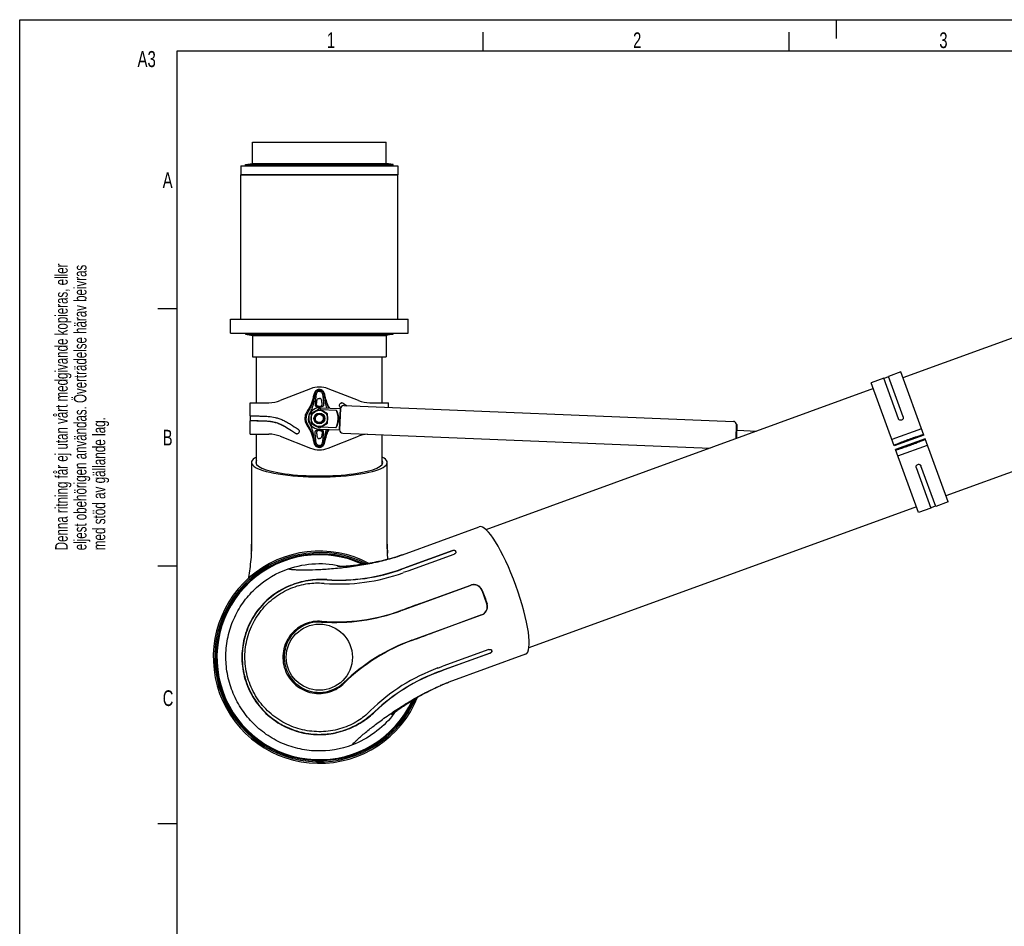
# Model space of a CAD drawing. Extents: x 0 to 420, y 0 to 297.
# Tile 2 of 20: x 0 to 157, y 153 to 297. Entities that reach past the tile are written whole.
import ezdxf

# ---------------------------------------------------------------- set-up
doc = ezdxf.new("R2010")
doc.units = 0
doc.header["$LTSCALE"] = 23.1
for name, color, linetype in [('100001_DXF_CONTINUOUS_LINE', 7, 'CONTINUOUS'), ('100003_DXF_CONTINUOUS_LINE', 7, 'CONTINUOUS'), ('100188_DXF_CONTINUOUS_LINE', 7, 'CONTINUOUS'), ('100249_DXF_CONTINUOUS_LINE', 7, 'CONTINUOUS'), ('100252_DXF_CONTINUOUS_LINE', 7, 'CONTINUOUS'), ('100333_DXF_FORMAT', 7, 'CONTINUOUS'), ('100337_DXF_CONTINUOUS_LINE', 7, 'CONTINUOUS'), ('100935_DXF_CONTINUOUS_LINE', 7, 'CONTINUOUS'), ('100940_DXF_CONTINUOUS_LINE', 7, 'CONTINUOUS'), ('100945_DXF_CONTINUOUS_LINE', 7, 'CONTINUOUS'), ('9900420_DXF_CONTINUOUS_LIN', 7, 'CONTINUOUS'), ('GAS_SPRING_BDXF_CONTINUOUS', 7, 'CONTINUOUS'), ('LOCK_NUT_M8_DXF_CONTINUOUS', 7, 'CONTINUOUS')]:
    doc.layers.add(name, color=color, linetype=linetype)
doc.styles.get("Standard").update_dxf_attribs({"font": 'txt', "width": 0.7})

# ---------------------------------------------------------------- blocks, each defined once
blk = doc.blocks.new('SYMBOL_16_BL0', base_point=(7.49, 145.42))
at = {"layer": '100333_DXF_FORMAT', "color": 7, "linetype": 'CONTINUOUS'}
for q in [(0, 14.98), (14.98, 0)]:
    blk.add_line((0, 0), q, dxfattribs=at)
for s, height, width, p in [('Denna ritning får ej utan vårt medgivande kopieras, eller', 1.9979, 0.687469, (7.64, 212.55)), ('eljest obehörigen användas. Överträdelse härav beivras', 1.9979, 0.686067, (10.63, 212.55)), ('med stöd av gällande lag.', 1.9979, 0.696, (13.63, 212.55)), ('Creo Parametric', 4.9947, 0.71746, (12.92, 96.09)), ('This document must not be copied, shown to third party or in', 1.9979, 0.704762, (7.58, 5.22)), ('any way used without our written permission.', 1.9979, 0.705628, (10.58, 5.22)), ('Contravention will be prosecuted.', 1.9979, 0.684704, (13.57, 5.22))]:
    blk.add_text(s, height=height, rotation=90, dxfattribs=dict(at, width=width)).set_placement(p)

msp = doc.modelspace()

# ---------------------------------------------------------------- linework, layer by layer
at = {"layer": '100001_DXF_CONTINUOUS_LINE', "color": 7, "linetype": 'CONTINUOUS'}
for p, q in [((36.9, 226.53), (36.9, 213.53)), ((58.5, 213.53), (58.5, 226.53)), ((60.92, 211.84), (73.14, 216.29)), ((36.9, 213.53), (36.9, 213.35)), ((36.88, 212.58), (36.86, 212.21)), ((58.56, 211.77), (58.54, 212.15)), ((60.92, 211.84), (60.74, 211.78)), ((61.64, 209.87), (68.92, 212.52)), ((68.93, 212.49), (61.65, 209.84)), ((61.85, 209.28), (69.14, 211.93)), ((69.42, 212.31), (69.38, 212.43)), ((60.02, 211.53), (59.66, 211.42)), ((60.84, 209.58), (61.64, 209.87)), ((61.65, 209.84), (60.86, 209.55)), ((61.76, 209.25), (61.05, 208.99)), ((61.85, 209.28), (61.76, 209.25)), ((71.81, 206.97), (60.7, 202.93)), ((63.75, 204.07), (71.8, 207)), ((74.01, 205.11), (73.59, 206.17)), ((74.01, 205.11), (74.03, 205.12)), ((74.37, 204.03), (74.01, 205.11)), ((62.41, 198.23), (73.52, 202.27)), ((73.53, 202.25), (65.48, 199.31)), ((74.66, 196.75), (67.38, 194.1)), ((67.58, 193.55), (74.86, 196.2)), ((74.88, 196.16), (67.59, 193.51)), ((80.52, 195.99), (68.31, 191.54)), ((75.17, 196.53), (75.13, 196.64)), ((66.57, 193.81), (66.66, 193.84)), ((66.66, 193.84), (67.38, 194.1)), ((66.79, 193.26), (67.58, 193.55)), ((67.59, 193.51), (66.8, 193.22)), ((66.67, 190.88), (67.02, 191.03))]:
    msp.add_line(p, q, dxfattribs=at)
for points in [[(36.9, 213.35), (36.89, 212.96), (36.88, 212.58)], [(58.51, 212.93), (58.5, 213.33), (58.5, 213.53)], [(36.86, 212.21), (36.84, 211.83), (36.82, 211.46), (36.78, 211.08), (36.75, 210.71), (36.71, 210.34), (36.66, 209.98), (36.62, 209.62), (36.57, 209.27), (36.52, 208.92), (36.46, 208.58), (36.41, 208.25), (36.37, 208.06)], [(58.54, 212.15), (58.52, 212.53), (58.51, 212.93)], [(58.61, 211.12), (58.59, 211.39), (58.56, 211.77)], [(60.74, 211.78), (60.38, 211.65), (60.02, 211.53)], [(59.66, 211.42), (59.3, 211.31), (58.94, 211.21), (58.58, 211.11), (58.22, 211.02), (57.86, 210.93), (57.5, 210.84), (57.14, 210.77), (56.8, 210.69), (56.45, 210.62), (56.12, 210.56), (55.79, 210.5), (55.46, 210.44), (55.14, 210.39), (54.83, 210.34), (54.52, 210.29), (54.22, 210.25), (53.94, 210.21), (53.66, 210.17), (53.39, 210.14), (53.13, 210.11), (52.88, 210.09), (52.64, 210.06), (52.42, 210.04), (52.2, 210.02), (51.99, 210.01), (51.8, 209.99), (51.61, 209.98), (51.44, 209.97), (51.28, 209.96), (51.14, 209.96), (51.01, 209.95), (50.9, 209.95), (50.81, 209.95), (50.73, 209.95), (50.67, 209.95), (50.63, 209.95), (50.61, 209.95)], [(67.02, 191.03), (67.38, 191.18), (67.74, 191.33)], [(67.74, 191.33), (68.11, 191.47), (68.31, 191.54)], [(59.19, 186.36), (59.19, 186.36), (59.19, 186.36), (59.2, 186.37), (59.23, 186.39), (59.27, 186.43), (59.33, 186.48), (59.4, 186.53), (59.48, 186.6), (59.57, 186.67), (59.68, 186.75), (59.79, 186.84), (59.92, 186.93), (60.06, 187.04), (60.21, 187.15), (60.37, 187.26), (60.53, 187.38), (60.71, 187.5), (60.89, 187.63), (61.09, 187.76), (61.29, 187.9), (61.5, 188.04), (61.72, 188.18), (61.95, 188.33), (62.19, 188.48), (62.44, 188.63), (62.69, 188.79), (62.95, 188.94), (63.22, 189.1), (63.5, 189.26), (63.78, 189.42), (64.07, 189.59), (64.37, 189.75), (64.68, 189.91), (64.99, 190.08), (65.32, 190.24), (65.65, 190.4), (65.98, 190.57), (66.32, 190.72), (66.67, 190.88)]]:
    msp.add_lwpolyline(points, dxfattribs=at)
msp.add_circle((47.7, 195.53), 5.26, dxfattribs=at)
for centre, radius, start, end in [((12.36, 213.54), 24.54, 358.8969, 359.9923), ((82.98, 213.54), 24.48, 180.0069, 181.046), ((47.7, 195.53), 16.31, 64.9372, 335.0632), ((7.42, 213.69), 29.49, 356.899, 357.3264), ((8.39, 213.65), 28.52, 357.3265, 357.7353), ((9.92, 213.59), 26.98, 357.7299, 358.7204), ((11.14, 213.56), 25.76, 358.7266, 358.9044), ((84.24, 213.56), 25.74, 181.0396, 181.3072), ((85.55, 213.59), 27.05, 181.3133, 182.3065), ((87.12, 213.65), 28.62, 182.3012, 182.7285), ((88.1, 213.7), 29.61, 182.7285, 183.1469), ((51.74, 237.21), 26.98, 287.7299, 288.7204), ((52.13, 236.06), 25.76, 288.7266, 288.9044), ((52.53, 234.9), 24.54, 288.8969, 289.9923), ((50.98, 239.6), 29.49, 286.899, 287.3264), ((51.27, 238.67), 28.52, 287.3265, 287.7353), ((50.89, 236.91), 29.72, 265.3659, 289.9851), ((50.81, 237.13), 29.32, 266.2643, 290.0077), ((50.8, 237.16), 29.38, 266.3294, 290.0109), ((50.97, 237.93), 30.74, 265.0805, 265.3709), ((72.29, 205.66), 1.4, 21.5, 110), ((73.04, 203.59), 1.4, 290, 18.5), ((50.43, 231.21), 30.06, 265.508, 289.9514), ((50.09, 232.06), 31, 266.2484, 290), ((47.7, 195.53), 5.6, 86.2484, 313.7516), ((73.01, 169.1), 31, 110, 133.7516), ((72.72, 169.96), 30.06, 110.0486, 134.492), ((76.75, 165.89), 29.72, 110.0148, 134.6538), ((76.83, 165.64), 29.38, 109.9891, 133.6706), ((76.82, 165.67), 29.32, 109.9922, 133.7358), ((77.61, 166.14), 27.05, 111.3133, 112.3065), ((77.13, 167.36), 25.74, 111.0396, 111.3072), ((76.69, 168.54), 24.48, 110.0069, 111.046), ((78.59, 163.78), 29.61, 112.7285, 113.1469), ((78.21, 164.69), 28.62, 112.3012, 112.7285), ((77.47, 165.15), 30.75, 134.6483, 134.9195), ((47.62, 195.77), 15.12, 320.8878, 324.0165)]:
    msp.add_arc(centre, radius, start, end, dxfattribs=at)
for centre, major_axis, ratio, start_param, end_param in [((47.7, 226.53), (10.8, 0), 0.212557, 2.755067, 6.669711), ((47.7, 226.53), (10.1, 0), 0.212557, 3.003561, 6.421217), ((76.83, 206.14), (-3.69, 10.15), 0.212557, 3.141593, 6.283185), ((74.3, 205.21), (-3.96, 10.05), 0.026177, 1.464615, 1.57011), ((74.3, 205.21), (-3.43, 10.25), 0.026177, -4.711703, -4.606208)]:
    msp.add_ellipse(centre, major_axis=major_axis, ratio=ratio, start_param=start_param, end_param=end_param, dxfattribs=at)
for points, knots in [([(68.92, 212.52), (68.97, 212.54), (69.07, 212.56), (69.2, 212.56), (69.32, 212.52), (69.37, 212.46), (69.38, 212.43)], [0, 0, 0, 0, 0.302328, 0.576277, 0.805715, 1, 1, 1, 1]), ([(69.33, 212.47), (69.3, 212.49), (69.18, 212.54), (69.03, 212.52), (68.93, 212.49)], [0, 0, 0, 0, 0.214434, 1, 1, 1, 1]), ([(69.42, 212.31), (69.43, 212.28), (69.44, 212.2), (69.38, 212.09), (69.27, 211.99), (69.18, 211.95), (69.14, 211.93)], [0, 0, 0, 0, 0.197646, 0.430452, 0.703042, 1, 1, 1, 1]), ([(69.4, 212.39), (69.39, 212.41), (69.36, 212.44), (69.34, 212.47), (69.33, 212.47)], [0, 0, 0, 0, 0.735606, 1, 1, 1, 1]), ([(42.76, 209.6), (42.88, 209.57), (43.19, 209.52), (43.73, 209.47), (44.4, 209.44), (45.54, 209.42), (47.2, 209.46), (49.42, 209.59), (51.87, 209.83), (54.44, 210.2), (57.03, 210.7), (58.73, 211.13), (59.56, 211.39)], [0, 0, 0, 0, 0.022903, 0.054965, 0.095072, 0.142315, 0.255247, 0.388103, 0.535082, 0.690163, 0.847198, 1, 1, 1, 1]), ([(42.76, 209.6), (44.14, 210.07), (47.07, 210.62), (50.03, 210.33), (51.45, 209.97)], [0, 0, 0, 0, 0.500028, 1, 1, 1, 1]), ([(33.72, 190.45), (33.39, 191.37), (32.9, 193.29), (32.73, 196.24), (33.15, 199.18), (34.13, 201.97), (35.65, 204.51), (38.3, 207.42), (40.91, 208.97), (42.76, 209.6)], [0, 0, 0, 0, 0.125208, 0.250416, 0.375606, 0.500762, 0.625891, 0.751014, 1, 1, 1, 1]), ([(48.9, 207.88), (48.03, 207.93), (46.16, 207.87), (43.31, 207.17), (41, 205.97), (39.34, 204.64), (37.86, 203.11), (36.41, 200.83), (35.59, 198.26), (35.34, 196.11), (35.38, 193.94), (35.74, 192.33), (36.11, 191.32)], [0, 0, 0, 0, 0.105195, 0.225039, 0.352028, 0.416266, 0.480573, 0.609175, 0.738516, 0.803698, 0.869095, 1, 1, 1, 1]), ([(48.92, 207.83), (47.92, 207.9), (45.77, 207.8), (42.36, 206.8), (39.11, 204.63), (36.81, 201.6), (35.69, 198.58), (35.34, 195.95), (35.5, 193.57), (35.89, 192.06), (36.16, 191.33)], [0, 0, 0, 0, 0.121144, 0.259538, 0.425805, 0.585518, 0.713046, 0.812239, 0.905693, 1, 1, 1, 1]), ([(36.56, 191.48), (36.21, 192.44), (35.76, 194.45), (35.88, 197.52), (36.77, 200.44), (38.35, 203.03), (40.52, 205.13), (43.07, 206.6), (45.75, 207.34), (47.52, 207.38), (48.34, 207.31)], [0, 0, 0, 0, 0.131034, 0.261419, 0.390774, 0.519316, 0.647485, 0.774398, 0.894303, 1, 1, 1, 1]), ([(73.62, 206.18), (73.55, 206.35), (73.35, 206.66), (72.89, 206.99), (72.35, 207.12), (71.98, 207.06), (71.8, 207)], [0, 0, 0, 0, 0.249689, 0.498721, 0.748641, 1, 1, 1, 1]), ([(73.53, 202.25), (73.71, 202.31), (74.03, 202.5), (74.36, 202.95), (74.5, 203.5), (74.45, 203.87), (74.39, 204.04)], [0, 0, 0, 0, 0.251359, 0.501279, 0.750312, 1, 1, 1, 1]), ([(48.07, 201.24), (47.63, 201.28), (46.72, 201.24), (45.39, 200.87), (44.17, 200.17), (43.13, 199.18), (42.36, 197.94), (41.91, 196.52), (41.85, 195.01), (42.07, 194.02), (42.24, 193.55)], [0, 0, 0, 0, 0.117253, 0.236369, 0.358013, 0.482156, 0.608687, 0.737464, 0.86814, 1, 1, 1, 1]), ([(74.66, 196.75), (74.71, 196.77), (74.81, 196.79), (74.95, 196.78), (75.06, 196.74), (75.11, 196.68), (75.13, 196.64)], [0, 0, 0, 0, 0.296958, 0.569548, 0.802354, 1, 1, 1, 1]), ([(74.86, 196.2), (74.95, 196.23), (75.09, 196.31), (75.17, 196.48), (75.16, 196.54)], [0, 0, 0, 0, 0.570995, 1, 1, 1, 1]), ([(75.17, 196.53), (75.18, 196.5), (75.18, 196.42), (75.12, 196.31), (75.01, 196.22), (74.92, 196.18), (74.88, 196.16)], [0, 0, 0, 0, 0.194285, 0.423723, 0.697672, 1, 1, 1, 1]), ([(42.24, 193.55), (42.41, 193.07), (42.88, 192.17), (43.9, 191.06), (45.15, 190.26), (46.54, 189.8), (47.98, 189.71), (49.36, 189.96), (50.62, 190.53), (51.34, 191.09), (51.66, 191.4)], [0, 0, 0, 0, 0.131861, 0.262538, 0.391316, 0.517847, 0.641991, 0.763635, 0.882752, 1, 1, 1, 1]), ([(36.11, 191.32), (36.48, 190.3), (37.24, 188.84), (38.61, 187.15), (40.17, 185.66), (42.46, 184.22), (45.03, 183.41), (47.15, 183.18), (49.27, 183.23), (51.82, 183.79), (54.45, 185.1), (55.93, 186.25), (56.55, 186.85)], [0, 0, 0, 0, 0.130906, 0.196308, 0.261504, 0.390878, 0.519449, 0.583742, 0.647971, 0.77496, 0.894807, 1, 1, 1, 1]), ([(36.16, 191.33), (36.45, 190.53), (37.21, 188.97), (38.77, 186.97), (40.59, 185.43), (42.87, 184.13), (45.47, 183.33), (48.29, 183.18), (50.79, 183.57), (53.03, 184.4), (54.95, 185.53), (56.05, 186.43), (56.54, 186.9)], [0, 0, 0, 0, 0.104039, 0.208004, 0.305379, 0.391195, 0.524244, 0.630068, 0.731635, 0.828121, 0.9185, 1, 1, 1, 1]), ([(55.76, 186.92), (55.17, 186.34), (53.79, 185.24), (51.27, 184.09), (48.37, 183.57), (45.36, 183.78), (42.48, 184.75), (39.92, 186.41), (37.85, 188.69), (36.91, 190.52), (36.56, 191.48)], [0, 0, 0, 0, 0.105681, 0.225594, 0.352503, 0.480628, 0.609153, 0.73855, 0.868957, 1, 1, 1, 1]), ([(52.95, 181.58), (51.13, 180.88), (48.14, 180.38), (44.24, 180.91), (41.44, 181.88), (38.89, 183.39), (36.69, 185.37), (34.92, 187.74), (34.06, 189.53), (33.72, 190.45)], [0, 0, 0, 0, 0.248986, 0.374109, 0.499238, 0.624394, 0.749584, 0.874792, 1, 1, 1, 1]), ([(52.95, 181.58), (53.03, 181.69), (53.23, 181.92), (53.61, 182.3), (54.11, 182.76), (54.97, 183.5), (56.26, 184.54), (58.04, 185.86), (60.07, 187.25), (62.27, 188.63), (64.57, 189.91), (66.15, 190.66), (66.95, 191)], [0, 0, 0, 0, 0.022902, 0.054956, 0.095051, 0.142276, 0.255167, 0.387981, 0.534935, 0.690018, 0.847098, 1, 1, 1, 1]), ([(59.35, 186.23), (58.52, 185.2), (56.56, 183.35), (54.19, 182.06), (52.95, 181.58)], [0, 0, 0, 0, 0.499983, 1, 1, 1, 1])]:
    msp.add_open_spline(points, degree=3, knots=knots, dxfattribs=at)
for points in [[(63.75, 204.07), (62.73, 203.7), (61.71, 203.32), (60.69, 202.95)], [(62.42, 198.2), (63.44, 198.57), (64.46, 198.94), (65.48, 199.31)]]:
    msp.add_open_spline(points, degree=3, dxfattribs=at)
at = {"layer": '100003_DXF_CONTINUOUS_LINE', "color": 7, "linetype": 'CONTINUOUS'}
for p, q in [((161.27, 247.51), (140.6, 239.99)), ((135.9, 238.28), (74.22, 215.83)), ((168.11, 228.72), (147.44, 221.19)), ((142.74, 219.48), (81.06, 197.04))]:
    msp.add_line(p, q, dxfattribs=at)
at = {"layer": '100188_DXF_CONTINUOUS_LINE', "color": 7, "linetype": 'CONTINUOUS'}
for p, q in [((137.53, 239.93), (135.56, 239.22)), ((139.87, 233.49), (137.53, 239.93)), ((138.3, 240.15), (137.55, 239.88)), ((140.26, 240.93), (138.28, 240.21)), ((140.63, 233.77), (138.28, 240.21)), ((143.92, 230.87), (140.26, 240.93)), ((46.31, 238.27), (41.48, 236.38)), ((53.92, 236.38), (49.09, 238.27)), ((139.22, 229.16), (135.56, 239.22)), ((36.7, 233.94), (36.7, 236.03)), ((36.7, 236.03), (39.66, 236.03)), ((51.09, 235.24), (51.08, 235.25)), ((55.74, 236.03), (58.7, 236.03)), ((58.7, 235.29), (58.7, 236.03)), ((36.7, 233.94), (36.76, 233.94)), ((36.76, 233.13), (36.76, 233.94)), ((36.76, 233.94), (36.8, 233.94)), ((36.8, 233.94), (36.83, 233.94)), ((36.83, 233.94), (36.85, 233.94)), ((36.85, 233.94), (36.89, 233.94)), ((36.7, 231.03), (36.7, 233.13)), ((36.71, 233.13), (36.7, 233.13)), ((36.73, 233.13), (36.71, 233.13)), ((36.7, 231.03), (39.66, 231.03)), ((41.48, 230.69), (46.31, 228.8)), ((49.09, 228.8), (53.92, 230.69)), ((143.54, 231.9), (138.85, 230.19)), ((143.92, 230.87), (139.22, 229.16)), ((144.12, 230.31), (139.42, 228.6)), ((139.8, 227.58), (144.49, 229.29)), ((147.78, 220.25), (144.12, 230.31)), ((143.08, 218.54), (139.42, 228.6)), ((142.7, 225.73), (145.06, 219.26)), ((142.98, 226.21), (142.94, 226.19)), ((145.81, 219.54), (143.46, 226.01)), ((145.79, 219.59), (145.03, 219.32)), ((147.78, 220.25), (145.81, 219.54)), ((145.06, 219.26), (143.08, 218.54))]:
    msp.add_line(p, q, dxfattribs=at)
for centre, radius, start, end in [((47.7, 234.73), 3.8, 68.6093, 111.3907), ((39.66, 241.03), 5, 270, 291.3907), ((51.28, 235.64), 0.367, 94.0583, 97.0703), ((131.63, 357.98), 146.01, 236.6989, 236.973), ((55.74, 241.03), 5, 248.6093, 270), ((39.66, 226.03), 5, 68.6093, 90), ((44.12, 231.43), 0.367, 274.0255, 277.0359), ((55.74, 226.03), 5, 94.0673, 111.3907), ((47.7, 232.33), 3.8, 248.6093, 291.3907)]:
    msp.add_arc(centre, radius, start, end, dxfattribs=at)
for centre in [(141.53, 230.11), (141.81, 229.36)]:
    msp.add_ellipse(centre, major_axis=(0.658, 0.239), ratio=0.034921, dxfattribs=at)
for points, knots in [([(47.7, 238.14), (47.59, 238.14), (47.36, 238.1), (47.09, 237.89), (46.91, 237.59), (46.78, 237.17), (46.65, 236.62), (46.5, 236.08), (46.33, 235.66), (46.17, 235.36), (46, 235.08), (45.76, 234.7), (45.54, 234.3), (45.41, 233.87), (45.39, 233.65), (45.39, 233.53)], [0, 0, 0, 0, 0.062302, 0.124543, 0.186978, 0.249592, 0.374876, 0.500094, 0.562676, 0.625202, 0.68767, 0.750087, 0.874802, 0.937344, 1, 1, 1, 1]), ([(47.7, 238.12), (47.59, 238.12), (47.37, 238.08), (47.1, 237.86), (46.94, 237.57), (46.82, 237.15), (46.72, 236.62), (46.6, 236.08), (46.47, 235.66), (46.3, 235.25), (46.01, 234.78), (45.73, 234.3), (45.59, 233.87), (45.57, 233.65), (45.57, 233.53)], [0, 0, 0, 0, 0.062619, 0.124682, 0.186483, 0.248258, 0.371915, 0.49617, 0.558622, 0.621333, 0.747463, 0.873756, 0.936878, 1, 1, 1, 1]), ([(47.7, 238.04), (47.62, 238.04), (47.45, 238.01), (47.24, 237.87), (47.1, 237.66), (47.01, 237.44), (46.96, 237.2), (46.9, 236.88), (46.84, 236.48), (46.76, 236), (46.68, 235.6), (46.58, 235.29), (46.46, 234.98), (46.35, 234.75), (46.27, 234.6)], [0, 0, 0, 0, 0.06366, 0.126438, 0.188412, 0.250001, 0.311494, 0.373019, 0.496434, 0.620558, 0.745665, 0.808682, 0.872199, 1, 1, 1, 1]), ([(47.54, 237.83), (47.49, 237.81), (47.39, 237.76), (47.28, 237.61), (47.21, 237.41), (47.16, 237.19), (47.13, 236.95), (47.09, 236.66), (47.06, 236.34), (47.04, 236.02), (47.03, 235.79), (47.04, 235.64), (47.06, 235.54), (47.12, 235.46), (47.18, 235.42), (47.21, 235.41)], [0, 0, 0, 0, 0.060772, 0.127637, 0.205351, 0.294713, 0.389739, 0.479992, 0.630807, 0.751633, 0.848791, 0.88856, 0.924922, 0.961998, 1, 1, 1, 1]), ([(47.37, 235.52), (47.35, 235.54), (47.31, 235.58), (47.28, 235.66), (47.26, 235.75), (47.26, 235.86), (47.27, 236.01), (47.29, 236.18), (47.32, 236.35), (47.36, 236.51), (47.45, 236.66), (47.56, 236.72), (47.61, 236.73)], [0, 0, 0, 0, 0.062295, 0.124825, 0.18749, 0.250185, 0.375573, 0.500975, 0.62636, 0.751644, 0.87616, 1, 1, 1, 1]), ([(49.35, 235.17), (49.27, 235.3), (49.12, 235.56), (48.94, 235.97), (48.81, 236.4), (48.7, 236.84), (48.61, 237.2), (48.52, 237.49), (48.4, 237.76), (48.2, 238), (47.93, 238.12), (47.78, 238.14), (47.7, 238.14)], [0, 0, 0, 0, 0.124944, 0.250012, 0.375203, 0.500444, 0.625691, 0.688314, 0.750905, 0.874948, 0.93745, 1, 1, 1, 1]), ([(47.7, 238.12), (47.77, 238.12), (47.92, 238.1), (48.12, 238.01), (48.29, 237.86), (48.44, 237.61), (48.55, 237.26), (48.64, 236.84), (48.73, 236.41), (48.83, 235.99), (48.96, 235.57), (49.09, 235.31), (49.16, 235.18)], [0, 0, 0, 0, 0.063222, 0.126209, 0.188694, 0.250985, 0.374898, 0.499034, 0.623426, 0.748333, 0.873796, 1, 1, 1, 1]), ([(47.7, 238.04), (47.77, 238.04), (47.91, 238.02), (48.1, 237.92), (48.24, 237.76), (48.36, 237.52), (48.45, 237.19), (48.52, 236.79), (48.58, 236.39), (48.64, 235.99), (48.73, 235.58), (48.81, 235.32), (48.86, 235.19)], [0, 0, 0, 0, 0.064052, 0.127481, 0.190058, 0.25215, 0.375493, 0.499082, 0.623156, 0.747852, 0.873401, 1, 1, 1, 1]), ([(48.03, 235.52), (48.05, 235.54), (48.1, 235.58), (48.12, 235.66), (48.14, 235.75), (48.14, 235.86), (48.13, 236.01), (48.11, 236.18), (48.09, 236.35), (48.04, 236.51), (47.95, 236.66), (47.84, 236.72), (47.79, 236.73)], [0, 0, 0, 0, 0.062295, 0.124825, 0.18749, 0.250185, 0.375573, 0.500975, 0.62636, 0.751644, 0.87616, 1, 1, 1, 1]), ([(47.86, 237.83), (47.91, 237.81), (48.01, 237.76), (48.12, 237.61), (48.19, 237.41), (48.24, 237.19), (48.27, 236.95), (48.31, 236.66), (48.34, 236.34), (48.36, 236.02), (48.37, 235.79), (48.36, 235.64), (48.34, 235.54), (48.28, 235.46), (48.22, 235.42), (48.19, 235.41)], [0, 0, 0, 0, 0.060772, 0.127637, 0.205351, 0.294713, 0.389739, 0.479992, 0.630807, 0.751633, 0.848791, 0.88856, 0.924922, 0.961998, 1, 1, 1, 1]), ([(47.21, 235.41), (47.28, 235.38), (47.45, 235.36), (47.61, 235.35), (47.7, 235.35)], [0, 0, 0, 0, 0.456906, 1, 1, 1, 1]), ([(47.7, 235.45), (47.64, 235.45), (47.53, 235.46), (47.42, 235.49), (47.37, 235.52)], [0, 0, 0, 0, 0.501486, 1, 1, 1, 1]), ([(47.7, 235.45), (47.76, 235.45), (47.87, 235.46), (47.98, 235.49), (48.03, 235.52)], [0, 0, 0, 0, 0.501486, 1, 1, 1, 1]), ([(48.19, 235.41), (48.12, 235.38), (47.95, 235.36), (47.79, 235.35), (47.7, 235.35)], [0, 0, 0, 0, 0.456906, 1, 1, 1, 1]), ([(51.08, 235.25), (50.99, 235.3), (50.85, 235.51), (50.9, 235.74), (50.96, 235.83)], [0, 0, 0, 0, 0.496613, 1, 1, 1, 1]), ([(50.96, 235.83), (51, 235.88), (51.08, 235.96), (51.18, 236), (51.24, 236)], [0, 0, 0, 0, 0.505545, 1, 1, 1, 1]), ([(51.48, 235.94), (51.53, 235.91), (51.73, 235.78), (51.92, 235.65), (52.07, 235.56)], [0, 0, 0, 0, 0.251657, 1, 1, 1, 1]), ([(36.89, 233.94), (37.21, 233.94), (37.79, 233.93), (38.68, 233.91), (39.62, 233.86), (40.51, 233.74), (41.27, 233.52), (41.88, 233.28), (42.49, 232.97), (43.31, 232.49), (43.91, 232.09), (44.32, 231.82)], [0, 0, 0, 0, 0.121637, 0.218841, 0.338428, 0.478801, 0.556465, 0.638799, 0.72516, 0.814635, 1, 1, 1, 1]), ([(45.39, 233.53), (45.39, 233.42), (45.41, 233.2), (45.54, 232.77), (45.76, 232.37), (46, 231.99), (46.17, 231.7), (46.33, 231.41), (46.5, 230.99), (46.65, 230.45), (46.78, 229.9), (46.91, 229.47), (47.09, 229.18), (47.36, 228.97), (47.59, 228.93), (47.7, 228.93)], [0, 0, 0, 0, 0.062657, 0.125199, 0.249914, 0.312331, 0.3748, 0.437326, 0.499908, 0.625126, 0.750411, 0.813026, 0.875461, 0.937699, 1, 1, 1, 1]), ([(47.7, 228.95), (47.59, 228.95), (47.37, 228.99), (47.1, 229.21), (46.94, 229.5), (46.82, 229.92), (46.72, 230.45), (46.6, 230.99), (46.47, 231.41), (46.3, 231.82), (46.01, 232.29), (45.73, 232.77), (45.59, 233.2), (45.57, 233.42), (45.57, 233.53)], [0, 0, 0, 0, 0.062619, 0.124682, 0.186483, 0.248258, 0.371915, 0.49617, 0.558622, 0.621333, 0.747463, 0.873756, 0.936878, 1, 1, 1, 1]), ([(46.27, 234.6), (46.19, 234.43), (46.07, 234.18), (45.97, 233.82), (45.95, 233.63), (45.95, 233.53)], [0, 0, 0, 0, 0.499814, 0.749856, 1, 1, 1, 1]), ([(46.27, 232.47), (46.19, 232.64), (46.07, 232.89), (45.97, 233.25), (45.95, 233.44), (45.95, 233.53)], [0, 0, 0, 0, 0.499815, 0.749857, 1, 1, 1, 1]), ([(140.63, 233.77), (140.65, 233.72), (140.66, 233.62), (140.62, 233.47), (140.52, 233.34), (140.43, 233.29), (140.38, 233.27)], [0, 0, 0, 0, 0.241164, 0.488121, 0.741848, 1, 1, 1, 1]), ([(43.92, 231.12), (43.49, 231.41), (42.85, 231.82), (42, 232.33), (41.37, 232.64), (40.74, 232.87), (40.14, 233), (39.57, 233.06), (38.91, 233.1), (38.2, 233.12), (37.44, 233.13), (36.97, 233.13), (36.73, 233.13)], [0, 0, 0, 0, 0.201094, 0.29739, 0.389454, 0.476043, 0.556593, 0.631099, 0.699487, 0.817022, 0.907267, 1, 1, 1, 1]), ([(43.94, 231.13), (43.48, 231.42), (42.81, 231.87), (41.91, 232.4), (41.24, 232.71), (40.58, 232.92), (39.96, 233.03), (39.37, 233.08), (38.85, 233.11), (38.37, 233.12), (37.96, 233.13), (37.6, 233.13), (37.35, 233.13), (37.17, 233.13), (37.07, 233.13), (36.97, 233.13), (36.9, 233.13), (36.85, 233.13), (36.81, 233.13), (36.8, 233.13), (36.78, 233.13), (36.77, 233.13), (36.76, 233.13), (36.76, 233.13), (36.76, 233.13)], [0, 0, 0, 0, 0.213109, 0.314661, 0.411084, 0.501057, 0.584181, 0.660523, 0.729904, 0.791959, 0.846272, 0.892622, 0.930853, 0.946888, 0.960848, 0.972717, 0.982476, 0.990106, 0.993116, 0.995586, 0.997513, 0.998892, 0.999723, 1, 1, 1, 1]), ([(47.7, 229.03), (47.62, 229.03), (47.45, 229.05), (47.24, 229.2), (47.1, 229.41), (47.01, 229.63), (46.96, 229.87), (46.9, 230.18), (46.84, 230.58), (46.76, 231.07), (46.68, 231.47), (46.58, 231.78), (46.46, 232.09), (46.35, 232.32), (46.27, 232.47)], [0, 0, 0, 0, 0.06366, 0.126438, 0.188412, 0.250001, 0.311494, 0.373019, 0.496434, 0.620558, 0.745665, 0.808682, 0.872199, 1, 1, 1, 1]), ([(140.38, 233.27), (140.33, 233.25), (140.23, 233.24), (140.07, 233.27), (139.94, 233.36), (139.89, 233.44), (139.87, 233.49)], [0, 0, 0, 0, 0.258263, 0.511959, 0.758885, 1, 1, 1, 1]), ([(44.44, 231.23), (44.4, 231.19), (44.32, 231.11), (44.22, 231.07), (44.17, 231.07)], [0, 0, 0, 0, 0.505547, 1, 1, 1, 1]), ([(44.32, 231.82), (44.41, 231.76), (44.55, 231.56), (44.5, 231.32), (44.44, 231.23)], [0, 0, 0, 0, 0.49661, 1, 1, 1, 1]), ([(47.54, 229.24), (47.49, 229.26), (47.39, 229.31), (47.28, 229.46), (47.21, 229.65), (47.16, 229.88), (47.13, 230.12), (47.09, 230.41), (47.06, 230.73), (47.04, 231.05), (47.03, 231.28), (47.04, 231.43), (47.06, 231.53), (47.12, 231.61), (47.18, 231.64), (47.21, 231.66)], [0, 0, 0, 0, 0.060772, 0.127637, 0.205351, 0.294713, 0.389739, 0.479992, 0.630807, 0.751633, 0.848791, 0.88856, 0.924922, 0.961998, 1, 1, 1, 1]), ([(47.21, 231.66), (47.28, 231.69), (47.45, 231.71), (47.61, 231.71), (47.7, 231.71)], [0, 0, 0, 0, 0.456906, 1, 1, 1, 1]), ([(47.37, 231.55), (47.35, 231.53), (47.31, 231.49), (47.28, 231.4), (47.26, 231.32), (47.26, 231.21), (47.27, 231.06), (47.29, 230.89), (47.32, 230.72), (47.36, 230.56), (47.45, 230.4), (47.56, 230.35), (47.61, 230.34)], [0, 0, 0, 0, 0.062295, 0.124825, 0.18749, 0.250185, 0.375573, 0.500975, 0.62636, 0.751644, 0.87616, 1, 1, 1, 1]), ([(47.7, 231.61), (47.64, 231.61), (47.53, 231.61), (47.42, 231.58), (47.37, 231.55)], [0, 0, 0, 0, 0.501486, 1, 1, 1, 1]), ([(47.7, 229.03), (47.77, 229.03), (47.91, 229.04), (48.09, 229.14), (48.23, 229.29), (48.36, 229.52), (48.44, 229.84), (48.51, 230.23), (48.57, 230.62), (48.65, 231.14), (48.73, 231.54), (48.82, 231.79)], [0, 0, 0, 0, 0.064115, 0.127656, 0.190346, 0.252511, 0.375947, 0.499592, 0.623676, 0.748347, 1, 1, 1, 1]), ([(47.7, 228.95), (47.77, 228.95), (47.91, 228.97), (48.17, 229.08), (48.41, 229.36), (48.54, 229.76), (48.63, 230.17), (48.71, 230.58), (48.8, 230.99), (48.92, 231.39), (49.03, 231.65), (49.09, 231.78)], [0, 0, 0, 0, 0.06333, 0.126446, 0.250511, 0.374572, 0.498886, 0.623374, 0.748348, 0.873851, 1, 1, 1, 1]), ([(47.7, 228.93), (47.77, 228.93), (47.92, 228.94), (48.12, 229.03), (48.29, 229.17), (48.46, 229.4), (48.58, 229.74), (48.68, 230.16), (48.79, 230.58), (48.91, 230.99), (49.06, 231.39), (49.2, 231.65), (49.27, 231.77)], [0, 0, 0, 0, 0.062508, 0.124974, 0.18743, 0.249913, 0.374791, 0.499916, 0.625043, 0.750133, 0.875134, 1, 1, 1, 1]), ([(48.19, 231.66), (48.12, 231.69), (47.95, 231.71), (47.79, 231.71), (47.7, 231.71)], [0, 0, 0, 0, 0.456906, 1, 1, 1, 1]), ([(47.7, 231.61), (47.76, 231.61), (47.87, 231.61), (47.98, 231.58), (48.03, 231.55)], [0, 0, 0, 0, 0.501486, 1, 1, 1, 1]), ([(48.03, 231.55), (48.05, 231.53), (48.1, 231.49), (48.12, 231.4), (48.14, 231.32), (48.14, 231.21), (48.13, 231.06), (48.11, 230.89), (48.09, 230.72), (48.04, 230.56), (47.95, 230.4), (47.84, 230.35), (47.79, 230.34)], [0, 0, 0, 0, 0.062295, 0.124825, 0.18749, 0.250185, 0.375573, 0.500975, 0.62636, 0.751644, 0.87616, 1, 1, 1, 1]), ([(47.86, 229.24), (47.91, 229.26), (48.01, 229.31), (48.12, 229.46), (48.19, 229.65), (48.24, 229.88), (48.27, 230.12), (48.31, 230.41), (48.34, 230.73), (48.36, 231.05), (48.37, 231.28), (48.36, 231.43), (48.34, 231.53), (48.28, 231.61), (48.22, 231.64), (48.19, 231.66)], [0, 0, 0, 0, 0.060772, 0.127637, 0.205351, 0.294713, 0.389739, 0.479992, 0.630807, 0.751633, 0.848791, 0.88856, 0.924922, 0.961998, 1, 1, 1, 1]), ([(139.18, 229.26), (139.18, 229.26), (139.2, 229.28), (139.23, 229.3), (139.28, 229.32), (139.36, 229.36), (139.45, 229.4), (139.62, 229.47), (139.87, 229.58), (140.22, 229.71), (140.62, 229.87), (141.05, 230.03), (141.5, 230.2), (141.95, 230.36), (142.39, 230.51), (142.8, 230.65), (143.15, 230.77), (143.41, 230.85), (143.58, 230.91), (143.68, 230.93), (143.76, 230.96), (143.82, 230.97), (143.86, 230.97), (143.88, 230.97), (143.88, 230.97)], [0, 0, 0, 0, 0.002948, 0.010325, 0.022337, 0.038907, 0.059896, 0.085106, 0.147201, 0.222828, 0.309089, 0.402677, 0.5, 0.597323, 0.690911, 0.777172, 0.852799, 0.914894, 0.940104, 0.961093, 0.977663, 0.989675, 0.997052, 1, 1, 1, 1]), ([(144.16, 230.21), (144.16, 230.21), (144.14, 230.19), (144.11, 230.18), (144.06, 230.15), (143.98, 230.11), (143.89, 230.07), (143.72, 230), (143.47, 229.9), (143.12, 229.76), (142.72, 229.6), (142.29, 229.44), (141.84, 229.28), (141.38, 229.11), (140.95, 228.96), (140.54, 228.82), (140.19, 228.7), (139.93, 228.62), (139.76, 228.57), (139.66, 228.54), (139.58, 228.52), (139.51, 228.5), (139.48, 228.5), (139.46, 228.5), (139.46, 228.5)], [0, 0, 0, 0, 0.002948, 0.010325, 0.022337, 0.038907, 0.059896, 0.085106, 0.147201, 0.222828, 0.309089, 0.402677, 0.5, 0.597323, 0.690911, 0.777172, 0.852799, 0.914894, 0.940104, 0.961093, 0.977663, 0.989675, 0.997052, 1, 1, 1, 1]), ([(142.7, 225.73), (142.69, 225.77), (142.67, 225.87), (142.71, 226.01), (142.8, 226.13), (142.89, 226.18), (142.94, 226.19)], [0, 0, 0, 0, 0.241219, 0.488185, 0.741912, 1, 1, 1, 1]), ([(142.98, 226.21), (143.03, 226.23), (143.12, 226.24), (143.27, 226.21), (143.39, 226.13), (143.44, 226.05), (143.46, 226.01)], [0, 0, 0, 0, 0.258195, 0.511901, 0.758844, 1, 1, 1, 1])]:
    msp.add_open_spline(points, degree=3, knots=knots, dxfattribs=at)
for points in [[(47.7, 237.85), (47.65, 237.85), (47.59, 237.85), (47.54, 237.83)], [(47.61, 236.73), (47.64, 236.73), (47.67, 236.73), (47.7, 236.73)], [(47.7, 237.85), (47.75, 237.85), (47.81, 237.85), (47.86, 237.83)], [(47.79, 236.73), (47.76, 236.73), (47.73, 236.73), (47.7, 236.73)], [(51.46, 235.94), (51.4, 235.98), (51.32, 236.01), (51.25, 236)], [(51.25, 236), (51.33, 236.01), (51.42, 235.99), (51.48, 235.94)], [(44.15, 231.07), (44.07, 231.06), (43.98, 231.08), (43.92, 231.12)], [(43.94, 231.13), (44, 231.09), (44.08, 231.06), (44.15, 231.07)], [(47.7, 229.21), (47.65, 229.21), (47.59, 229.22), (47.54, 229.24)], [(47.61, 230.34), (47.64, 230.34), (47.67, 230.33), (47.7, 230.33)], [(47.79, 230.34), (47.76, 230.34), (47.73, 230.33), (47.7, 230.33)], [(47.7, 229.21), (47.75, 229.21), (47.81, 229.22), (47.86, 229.24)]]:
    msp.add_open_spline(points, degree=3, dxfattribs=at)
at = {"layer": '100249_DXF_CONTINUOUS_LINE', "color": 7, "linetype": 'CONTINUOUS'}
for p, q in [((37.7, 236.03), (37.7, 243.33)), ((57.7, 236.03), (57.7, 243.33)), ((37.7, 226.24), (37.7, 231.03)), ((57.7, 226.24), (57.7, 230.93))]:
    msp.add_line(p, q, dxfattribs=at)
at = {"layer": '100252_DXF_CONTINUOUS_LINE', "color": 7, "linetype": 'CONTINUOUS'}
for p, q in [((35.2, 249.33), (35.2, 272.33)), ((60.2, 272.33), (35.2, 272.33)), ((60.2, 249.33), (60.2, 272.33))]:
    msp.add_line(p, q, dxfattribs=at)
at = {"layer": '100333_DXF_FORMAT', "color": 7, "linetype": 'CONTINUOUS'}
for p, q in [((0, 0), (0, 297)), ((0, 297), (420, 297)), ((130, 294), (130, 297)), ((73.75, 292), (73.75, 295)), ((122.5, 292), (122.5, 295)), ((25, 292), (25, 5)), ((415, 292), (25, 292)), ((25, 251), (22, 251)), ((25, 210), (22, 210)), ((25, 169), (22, 169))]:
    msp.add_line(p, q, dxfattribs=at)
at = {"layer": '100337_DXF_CONTINUOUS_LINE', "color": 7, "linetype": 'CONTINUOUS'}
for radius, start, end in [(16.89, 62.1262, 337.8739), (16.66, 63.1666, 336.8336), (16.46, 64.1237, 335.8766), (16.45, 64.1917, 335.8087)]:
    msp.add_arc((47.7, 195.53), radius, start, end, dxfattribs=at)
at = {"layer": '100935_DXF_CONTINUOUS_LINE', "color": 7, "linetype": 'CONTINUOUS'}
for p, q in [((37.07, 274.12), (37.08, 277.53)), ((37.08, 277.53), (58.32, 277.53)), ((58.34, 274.12), (58.32, 277.53)), ((35.93, 273.93), (37.07, 274.12)), ((35.93, 273.73), (35.93, 273.93)), ((35.93, 273.93), (59.47, 273.93)), ((37.07, 274.12), (58.34, 274.12)), ((59.47, 273.93), (58.34, 274.12)), ((59.48, 273.73), (59.47, 273.93)), ((35.93, 247.13), (35.93, 246.93)), ((35.93, 246.93), (37.07, 246.74)), ((35.93, 246.93), (59.47, 246.93)), ((37.07, 246.74), (37.08, 243.33)), ((37.07, 246.74), (58.34, 246.74)), ((58.34, 246.74), (58.32, 243.33)), ((59.47, 246.93), (58.34, 246.74)), ((59.48, 247.13), (59.47, 246.93)), ((37.08, 243.33), (58.32, 243.33))]:
    msp.add_line(p, q, dxfattribs=at)
at = {"layer": '100940_DXF_CONTINUOUS_LINE', "color": 7, "linetype": 'CONTINUOUS'}
for p, q in [((35.2, 273.73), (35.2, 272.33)), ((35.2, 273.73), (60.2, 273.73)), ((60.2, 273.73), (60.2, 272.33)), ((35.2, 272.33), (60.2, 272.33))]:
    msp.add_line(p, q, dxfattribs=at)
at = {"layer": '100945_DXF_CONTINUOUS_LINE', "color": 7, "linetype": 'CONTINUOUS'}
for p, q in [((33.54, 247.13), (33.54, 249.33)), ((33.54, 249.33), (61.86, 249.33)), ((61.86, 247.13), (61.86, 249.33)), ((33.54, 247.13), (61.86, 247.13))]:
    msp.add_line(p, q, dxfattribs=at)
at = {"layer": '9900420_DXF_CONTINUOUS_LIN', "color": 7, "linetype": 'CONTINUOUS'}
for radius in [0.8, 0.664]:
    msp.add_circle((47.7, 233.53), radius, dxfattribs=at)
at = {"layer": '9900420_DXF_CONTINUOUS_LIN', "color": 2, "linetype": 'CONTINUOUS'}
msp.add_arc((47.7, 233.53), 0.665, 255, 195, dxfattribs=at)
at = {"layer": 'GAS_SPRING_BDXF_CONTINUOUS', "color": 7, "linetype": 'CONTINUOUS'}
for p, q in [((47.77, 235.23), (51.07, 235.1)), ((51.07, 235.1), (50.93, 231.71)), ((50.93, 231.7), (51.07, 235.1)), ((51.59, 235.58), (113.6, 233.07)), ((50.42, 234.8), (47.93, 234.9)), ((50.31, 232.05), (47.9, 232.15)), ((114.07, 232.55), (113.98, 230.3)), ((114.07, 232.55), (114.21, 232.55)), ((114.18, 231.7), (114.21, 232.55)), ((47.63, 231.84), (50.93, 231.7)), ((50.93, 231.71), (50.93, 231.7)), ((51.41, 231.18), (109.91, 228.82)), ((114.13, 230.35), (114.17, 231.55)), ((114.17, 231.55), (114.18, 231.7)), ((114.18, 231.65), (117.33, 231.52))]:
    msp.add_line(p, q, dxfattribs=at)
for centre, radius, start, end in [((47.7, 233.53), 1.7, 87.6855, 267.6855), ((51.57, 235.08), 0.5, 87.6855, 177.6855), ((47.7, 233.53), 1.37, 161.0397, 198.9679), ((47.7, 233.53), 1.37, 101.0748, 138.9462), ((47.7, 233.53), 3, 330.4108, 24.9602), ((47.7, 233.53), 1.37, 221.062, 258.9562), ((113.58, 232.57), 0.5, 357.6855, 87.6855), ((51.43, 231.68), 0.5, 177.6855, 267.6855)]:
    msp.add_arc(centre, radius, start, end, dxfattribs=at)
msp.add_open_spline([(50.42, 234.8), (50.47, 234.71), (50.56, 234.52), (50.72, 234.06), (50.79, 233.41), (50.66, 232.76), (50.48, 232.32), (50.37, 232.14), (50.31, 232.05)], degree=3, knots=[0, 0, 0, 0, 0.103492, 0.22441, 0.5, 0.775589, 0.896508, 1, 1, 1, 1], dxfattribs=at)
at = {"layer": 'LOCK_NUT_M8_DXF_CONTINUOUS', "color": 7, "linetype": 'CONTINUOUS'}
for p, q in [((47.05, 234.66), (46.4, 234.28)), ((46.4, 234.28), (46.4, 233.53)), ((46.4, 233.53), (46.4, 232.78)), ((47.7, 235.04), (47.05, 234.66)), ((48.35, 234.66), (47.7, 235.04)), ((49, 234.28), (48.35, 234.66)), ((49, 233.53), (49, 234.28)), ((49, 232.78), (49, 233.53)), ((46.4, 232.78), (47.05, 232.41)), ((47.05, 232.41), (47.7, 232.03)), ((47.7, 232.03), (48.35, 232.41)), ((48.35, 232.41), (49, 232.78))]:
    msp.add_line(p, q, dxfattribs=at)
for radius in [1.3, 0.86]:
    msp.add_circle((47.7, 233.53), radius, dxfattribs=at)

# ---------------------------------------------------------------- block references
at = {"layer": '100333_DXF_FORMAT', "color": 7, "linetype": 'CONTINUOUS'}
msp.add_blockref('SYMBOL_16_BL0', (7.49, 145.42), dxfattribs=at)

# ---------------------------------------------------------------- texts
at = {"layer": '100333_DXF_FORMAT', "color": 7, "linetype": 'CONTINUOUS', "attachment_point": 1}
for s, insert, char_height, width in [('1', (48.89, 294.98), 2.5, 2.1429), ('2', (97.64, 294.98), 2.5, 2.9464), ('3', (146.39, 294.98), 2.5, 2.6786), ('A3', (18.75, 292.01), 2.55, 6.0107), ('A', (22.77, 272.73), 2.5, 3.2143), ('B', (22.77, 231.73), 2.5, 2.9464), ('C', (22.77, 190.26), 2.5, 3.125)]:
    msp.add_mtext(s, dxfattribs=dict(at, insert=insert, char_height=char_height, width=width))

doc.saveas('drawing.dxf')
